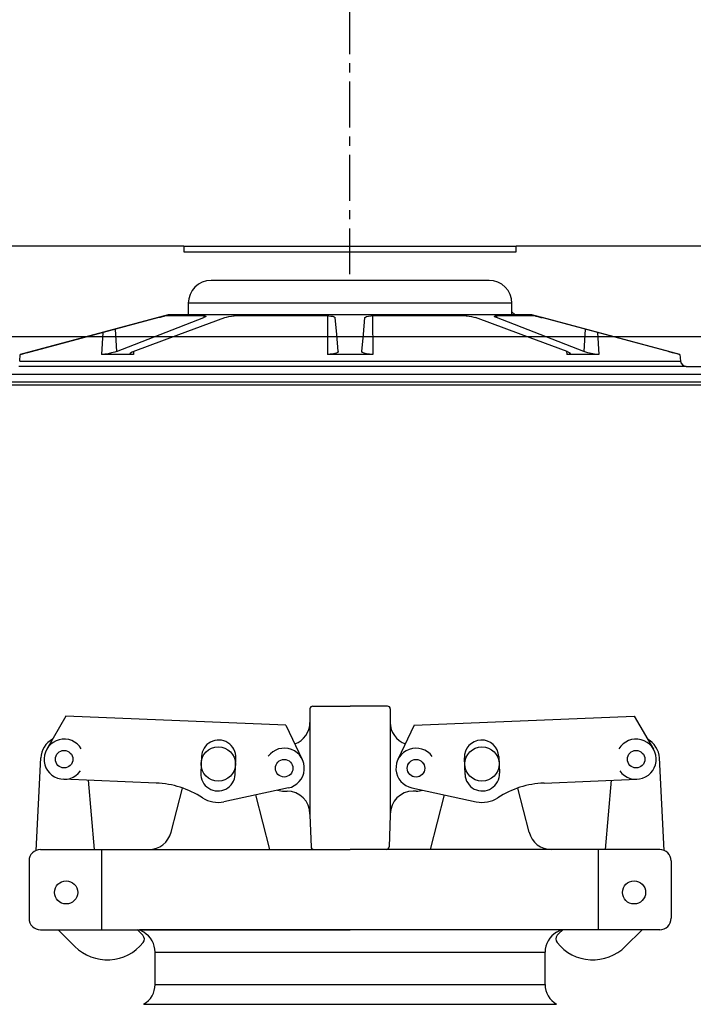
# Model space of a CAD drawing. Extents: x -169 to 7270, y -140 to 2984.
# Tile 157 of 256: x 1813.41 to 1820.75, y 413.55 to 424.28. Entities that reach past the tile are written whole.
import ezdxf

# ---------------------------------------------------------------- set-up
doc = ezdxf.new("R2010")
doc.units = 0
doc.header["$MEASUREMENT"] = 0
doc.header["$PDSIZE"] = 1
doc.linetypes.add('CENTER1', pattern=[0.6625, 0.5, -0.075, 0.0125, -0.075])
doc.layers.get('DEFPOINTS').update_dxf_attribs({"linetype": 'CONTINUOUS'})
for name, color, linetype in [('CENTERLINE', 3, 'CENTER1'), ('DIM', 3, 'CONTINUOUS'), ('FILL-CAP', 1, 'CONTINUOUS'), ('SPILL-BUCKET', 1, 'CONTINUOUS'), ('SWIVEL-ADAPTOR', 1, 'CONTINUOUS')]:
    doc.layers.add(name, color=color, linetype=linetype)
doc.layers.add('FREEZE-LINES', color=8, linetype='CONTINUOUS', plot=False)
doc.styles.add('SIMPLEX', font='simplex')
doc.dimstyles.new('DIM64', dxfattribs={"dimscale": 64, "dimtxt": 0.09375, "dimasz": 0.09375, "dimexe": 0.0625, "dimexo": 0.0625, "dimgap": 0.046875, "dimtad": 1, "dimdec": 4, "dimzin": 3, "dimdsep": 46, "dimlunit": 4, "dimtxsty": 'SIMPLEX', "dimcen": 0, "dimclrd": 256, "dimclre": 256, "dimclrt": 256, "dimadec": 0, "dimazin": 0, "dimtfac": 1, "dimtdec": 4, "dimtmove": 0, "dimatfit": 3, "dimfxl": 1, "dimfrac": 2, "dimtolj": 1, "dimtzin": 0, "dimarcsym": 0})

# ---------------------------------------------------------------- blocks, each defined once
blk = doc.blocks.new('*D7')
at = {"layer": 'DEFPOINTS', "color": 0, "transparency": 16777216}
for p in [(2010, 414.289), (1374, 414.007), (1374, 136.516)]:
    blk.add_point(p, dxfattribs=at)
at = {"layer": 'DIM', "lineweight": -2, "transparency": 16777216}
for p, q in [((2010, 410.289), (2010, 132.516)), ((1374, 410.007), (1374, 132.516)), ((2004, 136.516), (1380, 136.516))]:
    blk.add_line(p, q, dxfattribs=at)
at = {"layer": 'DIM', "transparency": 16777216}
for points in [[(1380, 137.516), (1380, 135.516), (1374, 136.516)], [(2004, 137.516), (2004, 135.516), (2010, 136.516)]]:
    blk.add_solid(points, dxfattribs=at)
at = {"layer": 'DIM', "transparency": 16777216, "insert": (1692, 144.087), "char_height": 6, "attachment_point": 5, "style": 'SIMPLEX'}
blk.add_mtext('\\A1;53\'-0" (F.V. TANK SLAB)', dxfattribs=at)

msp = doc.modelspace()

# ---------------------------------------------------------------- linework, layer by layer
at = {"layer": 'CENTERLINE'}
msp.add_line((1817.00517, 421.50736), (1817.00517, 465.14738), dxfattribs=at)
at = {"layer": 'FILL-CAP', "linetype": 'Continuous'}
for p, q in [((1816.57006, 416.76923), (1816.57006, 416.62348)), ((1816.60131, 416.80048), (1817.00756, 416.80048)), ((1817.41381, 416.80048), (1817.00756, 416.80048)), ((1817.44506, 416.76923), (1817.44506, 416.62348)), ((1813.90899, 416.69035), (1813.70064, 416.33192)), ((1816.30822, 416.59187), (1813.90899, 416.69035)), ((1816.30822, 416.59187), (1816.48649, 416.21758)), ((1816.57006, 416.62348), (1816.57006, 415.61298)), ((1817.44506, 416.62348), (1817.44506, 415.62348)), ((1817.70691, 416.59187), (1817.52864, 416.21758)), ((1817.70691, 416.59187), (1820.10614, 416.69035)), ((1820.10614, 416.69035), (1820.31449, 416.33192)), ((1813.58484, 415.22851), (1813.63585, 416.23539)), ((1815.38695, 416.25062), (1815.37956, 416.07077)), ((1815.75425, 416.05539), (1815.76163, 416.23524)), ((1818.26088, 416.05539), (1818.2535, 416.23524)), ((1818.62818, 416.25062), (1818.63557, 416.07077)), ((1820.43029, 415.22851), (1820.37928, 416.23539)), ((1814.89341, 415.96186), (1813.88079, 416.00343)), ((1814.22251, 415.23798), (1814.15663, 415.99211)), ((1819.12172, 415.96186), (1820.13434, 416.00343)), ((1819.79262, 415.23798), (1819.8585, 415.99211)), ((1815.0561, 415.42574), (1815.17995, 415.90754)), ((1816.33514, 415.90969), (1815.63272, 415.7581)), ((1816.28906, 415.87348), (1816.32006, 415.87348)), ((1817.67999, 415.90969), (1818.38241, 415.7581)), ((1817.72607, 415.87348), (1817.69506, 415.87348)), ((1818.95903, 415.42574), (1818.83518, 415.90754)), ((1816.1321, 415.23874), (1815.97937, 415.83291)), ((1817.88303, 415.23874), (1818.03576, 415.83291)), ((1816.57006, 415.62348), (1816.57006, 415.61298)), ((1816.57006, 415.61298), (1816.58211, 415.26814)), ((1817.44506, 415.61298), (1817.43302, 415.26814)), ((1817.44506, 415.62348), (1817.44506, 415.61298)), ((1813.63256, 415.23798), (1814.81397, 415.23798)), ((1814.30006, 414.36298), (1814.30006, 415.23798)), ((1814.81397, 415.23798), (1817.00756, 415.23798)), ((1819.20116, 415.23798), (1817.00756, 415.23798)), ((1820.38256, 415.23798), (1819.20116, 415.23798)), ((1819.71506, 414.36298), (1819.71506, 415.23798)), ((1813.50756, 415.11298), (1813.50756, 414.48798)), ((1820.50756, 415.11298), (1820.50756, 414.48798)), ((1813.63256, 414.36298), (1817.00756, 414.36298)), ((1813.82474, 414.36298), (1814.00759, 414.18086)), ((1820.38256, 414.36298), (1817.00756, 414.36298)), ((1820.19039, 414.36298), (1820.00754, 414.18086))]:
    msp.add_line(p, q, dxfattribs=at)
at = {"layer": 'FILL-CAP', "color": 7, "linetype": 'Continuous'}
for centre, radius in [((1813.88976, 416.22199), 0.0955), ((1815.57006, 416.16998), 0.1875), ((1818.44506, 416.16998), 0.1875), ((1820.12537, 416.22199), 0.0955), ((1816.28906, 416.12348), 0.0955), ((1817.72606, 416.12348), 0.0955), ((1813.91206, 414.76998), 0.126), ((1820.10306, 414.76998), 0.126)]:
    msp.add_circle(centre, radius, dxfattribs=at)
at = {"layer": 'FILL-CAP', "linetype": 'Continuous'}
msp.add_circle((1817.72606, 416.12348), 0.096, dxfattribs=at)
for centre, radius, start, end in [((1816.60131, 416.76923), 0.03125, 90, 180), ((1817.41381, 416.76923), 0.03125, 0, 90), ((1816.32006, 416.62348), 0.25, 289.892293, 0), ((1817.69506, 416.62348), 0.25, 180, 250.107707), ((1813.88553, 416.22274), 0.25, 119.01975, 177.100106), ((1813.88984, 416.22199), 0.2188, 31.207475, 324.090131), ((1820.12529, 416.22199), 0.2188, 215.909869, 148.792525), ((1820.1296, 416.22274), 0.25, 2.899894, 60.98025), ((1816.29031, 416.12341), 0.2187, 281.184003, 143.400114), ((1817.72606, 416.12348), 0.2187, 35.923386, 258.139497), ((1814.8524, 414.96271), 1, 57.003012, 87.64961), ((1819.16273, 414.96271), 1, 92.35039, 122.996988), ((1816.28906, 416.12348), 0.25, 253.199633, 269.999877), ((1816.32006, 415.62348), 0.25, 0, 90), ((1817.69506, 415.62348), 0.25, 90, 180), ((1817.72606, 416.12348), 0.25, 270.000123, 286.800367), ((1815.56691, 416.06308), 0.312, 237.003012, 282.178318), ((1818.44822, 416.06308), 0.312, 257.821682, 302.996988), ((1814.81397, 415.48798), 0.25, 270, 345.58427), ((1819.20116, 415.48798), 0.25, 194.41573, 270), ((1813.63256, 415.11298), 0.125, 90, 180), ((1816.61334, 415.26923), 0.03125, 182, 270), ((1817.40179, 415.26923), 0.03125, 270, 358), ((1820.38256, 415.11298), 0.125, 0, 90), ((1813.63256, 414.48798), 0.125, 180, 270), ((1820.38256, 414.48798), 0.125, 270, 0), ((1814.37064, 413.97622), 0.5, 40.753152, 50.670514), ((1819.64449, 413.97622), 0.5, 129.329486, 139.246848), ((1814.70206, 414.26182), 0.0625, 321.339848, 40.753152), ((1819.31307, 414.26182), 0.0625, 139.246848, 218.660152), ((1814.36043, 414.53513), 0.5, 225.115836, 321.339848), ((1819.6547, 414.53513), 0.5, 218.660152, 314.884164)]:
    msp.add_arc(centre, radius, start, end, dxfattribs=at)
at = {"layer": 'FILL-CAP', "color": 1, "linetype": 'Continuous'}
for centre, start, end in [((1815.57429, 416.24293), 357.64961, 177.64961), ((1818.44084, 416.24293), 2.35039, 182.35039), ((1815.56691, 416.06308), 177.64961, 357.649627), ((1818.44822, 416.06308), 182.350373, 2.35039)]:
    msp.add_arc(centre, 0.1875, start, end, dxfattribs=at)
at = {"layer": 'FREEZE-LINES', "linetype": 'Continuous'}
msp.add_line((1956.83545, 420.82382), (1447.06965, 420.82382), dxfattribs=at)
at = {"layer": 'SPILL-BUCKET', "linetype": 'Continuous'}
for p, q in [((1815.1963, 421.81528), (1811.01166, 421.81528)), ((1815.1963, 421.81528), (1815.1963, 421.75282)), ((1815.1963, 421.81528), (1815.20218, 421.81528)), ((1815.1963, 421.75282), (1818.81882, 421.75282)), ((1815.20218, 421.81528), (1815.21976, 421.81528)), ((1815.21976, 421.81528), (1815.24893, 421.81528)), ((1815.24893, 421.81528), (1815.28952, 421.81528)), ((1815.28952, 421.81528), (1815.34124, 421.81528)), ((1815.34124, 421.81528), (1815.40377, 421.81528)), ((1815.40377, 421.81528), (1815.4767, 421.81528)), ((1815.4767, 421.81528), (1815.55956, 421.81528)), ((1815.55956, 421.81528), (1815.65181, 421.81528)), ((1815.65181, 421.81528), (1815.75286, 421.81528)), ((1815.75286, 421.81528), (1815.86204, 421.81528)), ((1815.86204, 421.81528), (1815.97865, 421.81528)), ((1815.97865, 421.81528), (1816.10193, 421.81528)), ((1816.10193, 421.81528), (1816.23109, 421.81528)), ((1816.23109, 421.81528), (1816.36528, 421.81528)), ((1816.36528, 421.81528), (1816.50364, 421.81528)), ((1816.50364, 421.81528), (1816.64526, 421.81528)), ((1816.64526, 421.81528), (1816.78924, 421.81528)), ((1816.78924, 421.81528), (1816.93463, 421.81528)), ((1816.93463, 421.81528), (1817.0805, 421.81528)), ((1817.0805, 421.81528), (1817.22589, 421.81528)), ((1817.22589, 421.81528), (1817.36986, 421.81528)), ((1817.36986, 421.81528), (1817.51149, 421.81528)), ((1817.51149, 421.81528), (1817.64985, 421.81528)), ((1817.64985, 421.81528), (1817.78404, 421.81528)), ((1817.78404, 421.81528), (1817.9132, 421.81528)), ((1817.9132, 421.81528), (1818.03648, 421.81528)), ((1818.03648, 421.81528), (1818.15309, 421.81528)), ((1818.15309, 421.81528), (1818.26227, 421.81528)), ((1818.26227, 421.81528), (1818.36331, 421.81528)), ((1818.36331, 421.81528), (1818.45556, 421.81528)), ((1818.45556, 421.81528), (1818.53842, 421.81528)), ((1818.53842, 421.81528), (1818.61136, 421.81528)), ((1818.61136, 421.81528), (1818.67389, 421.81528)), ((1818.67389, 421.81528), (1818.72561, 421.81528)), ((1818.72561, 421.81528), (1818.76619, 421.81528)), ((1818.76619, 421.81528), (1818.79537, 421.81528)), ((1818.79537, 421.81528), (1818.81295, 421.81528)), ((1818.81295, 421.81528), (1818.81882, 421.81528)), ((1823.00346, 421.81528), (1818.81882, 421.81528)), ((1818.81882, 421.75282), (1818.81882, 421.81528)), ((1818.52215, 421.44054), (1815.49297, 421.44054)), ((1815.24917, 421.19071), (1815.24315, 421.19071)), ((1815.24315, 421.19071), (1815.24315, 421.06579)), ((1815.26721, 421.19071), (1815.24917, 421.19071)), ((1815.29714, 421.19071), (1815.26721, 421.19071)), ((1815.33875, 421.19071), (1815.29714, 421.19071)), ((1815.39176, 421.19071), (1815.33875, 421.19071)), ((1815.4558, 421.19071), (1815.39176, 421.19071)), ((1815.53045, 421.19071), (1815.4558, 421.19071)), ((1815.61519, 421.19071), (1815.53045, 421.19071)), ((1815.70944, 421.19071), (1815.61519, 421.19071)), ((1815.81256, 421.19071), (1815.70944, 421.19071)), ((1815.92383, 421.19071), (1815.81256, 421.19071)), ((1816.04252, 421.19071), (1815.92383, 421.19071)), ((1816.16779, 421.19071), (1816.04252, 421.19071)), ((1816.2988, 421.19071), (1816.16779, 421.19071)), ((1816.43466, 421.19071), (1816.2988, 421.19071)), ((1816.57442, 421.19071), (1816.43466, 421.19071)), ((1816.71715, 421.19071), (1816.57442, 421.19071)), ((1816.86186, 421.19071), (1816.71715, 421.19071)), ((1817.00756, 421.19071), (1816.86186, 421.19071)), ((1817.15327, 421.19071), (1817.00756, 421.19071)), ((1817.29798, 421.19071), (1817.15327, 421.19071)), ((1817.4407, 421.19071), (1817.29798, 421.19071)), ((1817.58047, 421.19071), (1817.4407, 421.19071)), ((1817.71632, 421.19071), (1817.58047, 421.19071)), ((1817.84733, 421.19071), (1817.71632, 421.19071)), ((1817.97261, 421.19071), (1817.84733, 421.19071)), ((1818.09129, 421.19071), (1817.97261, 421.19071)), ((1818.20257, 421.19071), (1818.09129, 421.19071)), ((1818.30569, 421.19071), (1818.20257, 421.19071)), ((1818.39994, 421.19071), (1818.30569, 421.19071)), ((1818.48468, 421.19071), (1818.39994, 421.19071)), ((1818.55932, 421.19071), (1818.48468, 421.19071)), ((1818.62337, 421.19071), (1818.55932, 421.19071)), ((1818.67638, 421.19071), (1818.62337, 421.19071)), ((1818.71799, 421.19071), (1818.67638, 421.19071)), ((1818.74792, 421.19071), (1818.71799, 421.19071)), ((1818.76596, 421.19071), (1818.74792, 421.19071)), ((1818.77198, 421.19071), (1818.76596, 421.19071)), ((1818.77198, 421.06579), (1818.77198, 421.19071)), ((1818.77198, 421.09934), (1818.80553, 421.06579)), ((1815.02454, 421.06579), (1813.41203, 420.63372)), ((1814.22353, 420.85015), (1814.9133, 421.03433)), ((1814.9133, 421.03433), (1814.93986, 421.04131)), ((1814.93637, 420.85015), (1815.41272, 421.03433)), ((1814.93986, 421.04131), (1814.96328, 421.04724)), ((1814.96328, 421.04724), (1814.98028, 421.05125)), ((1814.98028, 421.05125), (1814.98903, 421.05288)), ((1814.98903, 421.05288), (1814.98966, 421.05292)), ((1815.01443, 421.05292), (1814.98966, 421.05292)), ((1815.05184, 421.05292), (1815.01443, 421.05292)), ((1815.24315, 421.06579), (1815.02454, 421.06579)), ((1815.10164, 421.05292), (1815.05184, 421.05292)), ((1815.16353, 421.05292), (1815.10164, 421.05292)), ((1815.14154, 420.85015), (1815.64067, 421.03433)), ((1815.23711, 421.05292), (1815.16353, 421.05292)), ((1815.32191, 421.05292), (1815.23711, 421.05292)), ((1815.24917, 421.06579), (1815.24315, 421.06579)), ((1815.26721, 421.06579), (1815.24917, 421.06579)), ((1815.29714, 421.06579), (1815.26721, 421.06579)), ((1815.33875, 421.06579), (1815.29714, 421.06579)), ((1815.41739, 421.05292), (1815.32191, 421.05292)), ((1815.39176, 421.06579), (1815.33875, 421.06579)), ((1815.4558, 421.06579), (1815.39176, 421.06579)), ((1815.41157, 421.05292), (1815.41272, 421.03433)), ((1815.42562, 421.0401), (1815.41272, 421.03433)), ((1815.41739, 421.05292), (1815.42485, 421.0526)), ((1815.42485, 421.0526), (1815.43327, 421.05029)), ((1815.43362, 421.046), (1815.42562, 421.0401)), ((1815.43327, 421.05029), (1815.43362, 421.046)), ((1815.53045, 421.06579), (1815.4558, 421.06579)), ((1815.61519, 421.06579), (1815.53045, 421.06579)), ((1815.70944, 421.06579), (1815.61519, 421.06579)), ((1815.64067, 421.03433), (1815.66029, 421.04053)), ((1815.66029, 421.04053), (1815.6867, 421.04666)), ((1815.6867, 421.04666), (1815.71377, 421.05092)), ((1815.81256, 421.06579), (1815.70944, 421.06579)), ((1815.71377, 421.05092), (1815.738, 421.05282)), ((1815.738, 421.05282), (1815.74399, 421.05292)), ((1815.87451, 421.05292), (1815.74399, 421.05292)), ((1815.92383, 421.06579), (1815.81256, 421.06579)), ((1816.01221, 421.05292), (1815.87451, 421.05292)), ((1816.04252, 421.06579), (1815.92383, 421.06579)), ((1816.15622, 421.05292), (1816.01221, 421.05292)), ((1816.16779, 421.06579), (1816.04252, 421.06579)), ((1816.30562, 421.05292), (1816.15622, 421.05292)), ((1816.2988, 421.06579), (1816.16779, 421.06579)), ((1816.43466, 421.06579), (1816.2988, 421.06579)), ((1816.45948, 421.05292), (1816.30562, 421.05292)), ((1816.57442, 421.06579), (1816.43466, 421.06579)), ((1816.61681, 421.05292), (1816.45948, 421.05292)), ((1816.71715, 421.06579), (1816.57442, 421.06579)), ((1816.77662, 421.05292), (1816.61681, 421.05292)), ((1816.86186, 421.06579), (1816.71715, 421.06579)), ((1816.76259, 421.05291), (1816.76007, 420.63372)), ((1816.77662, 421.05292), (1816.7977, 421.05208)), ((1816.7977, 421.05208), (1816.81934, 421.04908)), ((1816.81934, 421.04908), (1816.83564, 421.04421)), ((1816.83564, 421.04421), (1816.8449, 421.03789)), ((1816.8449, 421.03789), (1816.84637, 421.03433)), ((1816.86249, 420.85015), (1816.84637, 421.03433)), ((1817.00756, 421.06579), (1816.86186, 421.06579)), ((1817.15327, 421.06579), (1817.00756, 421.06579)), ((1817.15264, 420.85015), (1817.16875, 421.03433)), ((1817.29798, 421.06579), (1817.15327, 421.06579)), ((1817.16875, 421.03433), (1817.17404, 421.04131)), ((1817.17404, 421.04131), (1817.18819, 421.04724)), ((1817.18819, 421.04724), (1817.20924, 421.05125)), ((1817.20924, 421.05125), (1817.23407, 421.05288)), ((1817.23407, 421.05288), (1817.2385, 421.05292)), ((1817.39831, 421.05292), (1817.2385, 421.05292)), ((1817.25253, 421.05291), (1817.25506, 420.63372)), ((1817.4407, 421.06579), (1817.29798, 421.06579)), ((1817.55564, 421.05292), (1817.39831, 421.05292)), ((1817.58047, 421.06579), (1817.4407, 421.06579)), ((1817.7095, 421.05292), (1817.55564, 421.05292)), ((1817.71632, 421.06579), (1817.58047, 421.06579)), ((1817.85891, 421.05292), (1817.7095, 421.05292)), ((1817.84733, 421.06579), (1817.71632, 421.06579)), ((1817.97261, 421.06579), (1817.84733, 421.06579)), ((1818.00292, 421.05292), (1817.85891, 421.05292)), ((1818.09129, 421.06579), (1817.97261, 421.06579)), ((1818.14062, 421.05292), (1818.00292, 421.05292)), ((1818.20257, 421.06579), (1818.09129, 421.06579)), ((1818.27113, 421.05292), (1818.14062, 421.05292)), ((1818.30569, 421.06579), (1818.20257, 421.06579)), ((1818.27113, 421.05292), (1818.28237, 421.0526)), ((1818.28237, 421.0526), (1818.30632, 421.05029)), ((1818.39994, 421.06579), (1818.30569, 421.06579)), ((1818.30632, 421.05029), (1818.33176, 421.046)), ((1818.33176, 421.046), (1818.3564, 421.0401)), ((1818.3564, 421.0401), (1818.37445, 421.03433)), ((1818.87359, 420.85015), (1818.37445, 421.03433)), ((1818.48468, 421.06579), (1818.39994, 421.06579)), ((1818.55932, 421.06579), (1818.48468, 421.06579)), ((1818.62337, 421.06579), (1818.55932, 421.06579)), ((1818.58108, 421.04666), (1818.58291, 421.05092)), ((1818.58871, 421.04053), (1818.58108, 421.04666)), ((1818.58291, 421.05092), (1818.59341, 421.05282)), ((1818.60241, 421.03433), (1818.58871, 421.04053)), ((1818.59341, 421.05282), (1818.59773, 421.05292)), ((1818.69322, 421.05292), (1818.59773, 421.05292)), ((1818.60356, 421.05292), (1818.60241, 421.03433)), ((1819.07876, 420.85015), (1818.60241, 421.03433)), ((1818.67638, 421.06579), (1818.62337, 421.06579)), ((1818.71799, 421.06579), (1818.67638, 421.06579)), ((1818.77802, 421.05292), (1818.69322, 421.05292)), ((1818.74792, 421.06579), (1818.71799, 421.06579)), ((1818.76596, 421.06579), (1818.74792, 421.06579)), ((1818.77198, 421.06579), (1818.76596, 421.06579)), ((1818.99058, 421.06579), (1818.77198, 421.06579)), ((1818.8516, 421.05292), (1818.77802, 421.05292)), ((1818.91348, 421.05292), (1818.8516, 421.05292)), ((1818.96329, 421.05292), (1818.91348, 421.05292)), ((1819.00069, 421.05292), (1818.96329, 421.05292)), ((1820.60309, 420.63372), (1818.99058, 421.06579)), ((1819.02546, 421.05292), (1819.00069, 421.05292)), ((1819.02546, 421.05292), (1819.0309, 421.05208)), ((1819.0309, 421.05208), (1819.04427, 421.04908)), ((1819.04427, 421.04908), (1819.06395, 421.04421)), ((1819.06395, 421.04421), (1819.08838, 421.03789)), ((1819.08838, 421.03789), (1819.10183, 421.03433)), ((1819.7916, 420.85015), (1819.10183, 421.03433)), ((1814.44502, 420.90929), (1814.46009, 420.66572)), ((1819.57011, 420.90929), (1819.55504, 420.66572)), ((1813.53383, 420.66572), (1814.22353, 420.85015)), ((1814.312, 420.87378), (1814.29616, 420.63372)), ((1814.46009, 420.66572), (1814.93637, 420.85015)), ((1814.64244, 420.66572), (1815.14154, 420.85015)), ((1816.87862, 420.66572), (1816.86249, 420.85015)), ((1817.13651, 420.66572), (1817.15264, 420.85015)), ((1819.37269, 420.66572), (1818.87359, 420.85015)), ((1819.55504, 420.66572), (1819.07876, 420.85015)), ((1819.70312, 420.87378), (1819.71896, 420.63372)), ((1820.4813, 420.66572), (1819.7916, 420.85015)), ((1814.64813, 420.66782), (1814.64617, 420.63372)), ((1819.36699, 420.66782), (1819.36895, 420.63372)), ((1813.40564, 420.56069), (1813.41203, 420.63372)), ((1813.40564, 420.56069), (1813.41152, 420.56069)), ((1813.41152, 420.56069), (1813.42912, 420.56069)), ((1813.41416, 420.63372), (1813.41203, 420.63372)), ((1813.42056, 420.63372), (1813.41416, 420.63372)), ((1813.42056, 420.63372), (1813.42381, 420.6352)), ((1813.42058, 420.63399), (1813.42056, 420.63372)), ((1813.42381, 420.6352), (1813.43836, 420.63957)), ((1813.42912, 420.56069), (1813.4584, 420.56069)), ((1813.43836, 420.63957), (1813.46282, 420.64645)), ((1813.4584, 420.56069), (1813.49925, 420.56069)), ((1813.46282, 420.64645), (1813.49524, 420.65532)), ((1813.49524, 420.65532), (1813.53383, 420.66572)), ((1813.49925, 420.56069), (1813.55155, 420.56069)), ((1813.55155, 420.56069), (1813.61511, 420.56069)), ((1813.61511, 420.56069), (1813.68975, 420.56069)), ((1813.68975, 420.56069), (1813.7752, 420.56069)), ((1813.7752, 420.56069), (1813.8712, 420.56069)), ((1813.8712, 420.56069), (1813.97743, 420.56069)), ((1813.97743, 420.56069), (1814.09355, 420.56069)), ((1814.09355, 420.56069), (1814.21917, 420.56069)), ((1814.21917, 420.56069), (1814.35388, 420.56069)), ((1814.30186, 420.6338), (1814.29616, 420.63372)), ((1814.46514, 420.63372), (1814.29616, 420.63372)), ((1814.33226, 420.63613), (1814.30186, 420.6338)), ((1814.36894, 420.6416), (1814.33226, 420.63613)), ((1814.35388, 420.56069), (1814.49725, 420.56069)), ((1814.4075, 420.64976), (1814.36894, 420.6416)), ((1814.44266, 420.65959), (1814.4075, 420.64976)), ((1814.46009, 420.66572), (1814.44266, 420.65959)), ((1814.64617, 420.63372), (1814.46514, 420.63372)), ((1814.49725, 420.56069), (1814.64881, 420.56069)), ((1814.60809, 420.64361), (1814.61404, 420.65182)), ((1814.61402, 420.63762), (1814.60809, 420.64361)), ((1814.63101, 420.6343), (1814.61402, 420.63762)), ((1814.61404, 420.65182), (1814.63195, 420.66154)), ((1814.64617, 420.63372), (1814.63101, 420.6343)), ((1814.63195, 420.66154), (1814.64244, 420.66572)), ((1814.64881, 420.56069), (1814.80806, 420.56069)), ((1814.80806, 420.56069), (1814.97448, 420.56069)), ((1814.97448, 420.56069), (1815.14754, 420.56069)), ((1815.14754, 420.56069), (1815.32666, 420.56069)), ((1815.32666, 420.56069), (1815.51127, 420.56069)), ((1815.51127, 420.56069), (1815.70076, 420.56069)), ((1815.70076, 420.56069), (1815.89451, 420.56069)), ((1815.89451, 420.56069), (1816.09189, 420.56069)), ((1816.09189, 420.56069), (1816.29226, 420.56069)), ((1816.29226, 420.56069), (1816.49496, 420.56069)), ((1816.49496, 420.56069), (1816.69933, 420.56069)), ((1816.69933, 420.56069), (1816.90471, 420.56069)), ((1816.79038, 420.6348), (1816.76007, 420.63372)), ((1817.00756, 420.63372), (1816.76007, 420.63372)), ((1816.82544, 420.63903), (1816.79038, 420.6348)), ((1816.85434, 420.6462), (1816.82544, 420.63903)), ((1816.87286, 420.65549), (1816.85434, 420.6462)), ((1816.87862, 420.66572), (1816.87286, 420.65549)), ((1816.90471, 420.56069), (1817.11042, 420.56069)), ((1817.25506, 420.63372), (1817.00756, 420.63372)), ((1817.11042, 420.56069), (1817.3158, 420.56069)), ((1817.14248, 420.65532), (1817.13651, 420.66572)), ((1817.16008, 420.64645), (1817.14248, 420.65532)), ((1817.18674, 420.63957), (1817.16008, 420.64645)), ((1817.2197, 420.6352), (1817.18674, 420.63957)), ((1817.25506, 420.63372), (1817.2197, 420.6352)), ((1817.3158, 420.56069), (1817.52017, 420.56069)), ((1817.52017, 420.56069), (1817.72287, 420.56069)), ((1817.72287, 420.56069), (1817.92324, 420.56069)), ((1817.92324, 420.56069), (1818.12062, 420.56069)), ((1818.12062, 420.56069), (1818.31437, 420.56069)), ((1818.31437, 420.56069), (1818.50386, 420.56069)), ((1818.50386, 420.56069), (1818.68846, 420.56069)), ((1818.68846, 420.56069), (1818.86759, 420.56069)), ((1818.86759, 420.56069), (1819.04064, 420.56069)), ((1819.04064, 420.56069), (1819.20707, 420.56069)), ((1819.20707, 420.56069), (1819.36632, 420.56069)), ((1819.36632, 420.56069), (1819.51788, 420.56069)), ((1819.37502, 420.6338), (1819.36895, 420.63372)), ((1819.54999, 420.63372), (1819.36895, 420.63372)), ((1819.37269, 420.66572), (1819.38753, 420.65959)), ((1819.39632, 420.63613), (1819.37502, 420.6338)), ((1819.38753, 420.65959), (1819.40353, 420.64976)), ((1819.4065, 420.6416), (1819.39632, 420.63613)), ((1819.40353, 420.64976), (1819.4065, 420.6416)), ((1819.51788, 420.56069), (1819.66125, 420.56069)), ((1819.71896, 420.63372), (1819.54999, 420.63372)), ((1819.56656, 420.66154), (1819.55504, 420.66572)), ((1819.59945, 420.65182), (1819.56656, 420.66154)), ((1819.63555, 420.64361), (1819.59945, 420.65182)), ((1819.67107, 420.63762), (1819.63555, 420.64361)), ((1819.66125, 420.56069), (1819.79596, 420.56069)), ((1819.70282, 420.6343), (1819.67107, 420.63762)), ((1819.71896, 420.63372), (1819.70282, 420.6343)), ((1819.79596, 420.56069), (1819.92158, 420.56069)), ((1819.92158, 420.56069), (1820.03769, 420.56069)), ((1820.03769, 420.56069), (1820.14392, 420.56069)), ((1820.14392, 420.56069), (1820.23992, 420.56069)), ((1820.23992, 420.56069), (1820.32538, 420.56069)), ((1820.32538, 420.56069), (1820.40001, 420.56069)), ((1820.40001, 420.56069), (1820.46358, 420.56069)), ((1820.46358, 420.56069), (1820.51588, 420.56069)), ((1820.4813, 420.66572), (1820.51926, 420.65549)), ((1820.51588, 420.56069), (1820.55673, 420.56069)), ((1820.51926, 420.65549), (1820.5532, 420.6462)), ((1820.5532, 420.6462), (1820.57863, 420.63903)), ((1820.55673, 420.56069), (1820.58601, 420.56069)), ((1820.57863, 420.63903), (1820.59249, 420.6348)), ((1820.58601, 420.56069), (1820.60361, 420.56069)), ((1820.59249, 420.6348), (1820.59457, 420.63372)), ((1820.59454, 420.63401), (1820.59457, 420.63372)), ((1820.60096, 420.63372), (1820.59457, 420.63372)), ((1820.60309, 420.63372), (1820.60096, 420.63372)), ((1820.60309, 420.63372), (1820.60948, 420.56069)), ((1820.60361, 420.56069), (1820.60948, 420.56069)), ((1813.43865, 420.50368), (1813.39709, 420.50368)), ((1813.49185, 420.50368), (1813.43865, 420.50368)), ((1813.55651, 420.50368), (1813.49185, 420.50368)), ((1813.63244, 420.50368), (1813.55651, 420.50368)), ((1813.71937, 420.50368), (1813.63244, 420.50368)), ((1813.81703, 420.50368), (1813.71937, 420.50368)), ((1813.92509, 420.50368), (1813.81703, 420.50368)), ((1814.04321, 420.50368), (1813.92509, 420.50368)), ((1814.171, 420.50368), (1814.04321, 420.50368)), ((1814.30804, 420.50368), (1814.171, 420.50368)), ((1814.45389, 420.50368), (1814.30804, 420.50368)), ((1814.60806, 420.50368), (1814.45389, 420.50368)), ((1814.77006, 420.50368), (1814.60806, 420.50368)), ((1814.93936, 420.50368), (1814.77006, 420.50368)), ((1815.11541, 420.50368), (1814.93936, 420.50368)), ((1815.29763, 420.50368), (1815.11541, 420.50368)), ((1815.48542, 420.50368), (1815.29763, 420.50368)), ((1815.67819, 420.50368), (1815.48542, 420.50368)), ((1815.87528, 420.50368), (1815.67819, 420.50368)), ((1816.07607, 420.50368), (1815.87528, 420.50368)), ((1816.2799, 420.50368), (1816.07607, 420.50368)), ((1816.4861, 420.50368), (1816.2799, 420.50368)), ((1816.69401, 420.50368), (1816.4861, 420.50368)), ((1816.90293, 420.50368), (1816.69401, 420.50368)), ((1817.1122, 420.50368), (1816.90293, 420.50368)), ((1817.32112, 420.50368), (1817.1122, 420.50368)), ((1817.52902, 420.50368), (1817.32112, 420.50368)), ((1817.73523, 420.50368), (1817.52902, 420.50368)), ((1817.93905, 420.50368), (1817.73523, 420.50368)), ((1818.13985, 420.50368), (1817.93905, 420.50368)), ((1818.33694, 420.50368), (1818.13985, 420.50368)), ((1818.5297, 420.50368), (1818.33694, 420.50368)), ((1818.7175, 420.50368), (1818.5297, 420.50368)), ((1818.89972, 420.50368), (1818.7175, 420.50368)), ((1819.07576, 420.50368), (1818.89972, 420.50368)), ((1819.24506, 420.50368), (1819.07576, 420.50368)), ((1819.40707, 420.50368), (1819.24506, 420.50368)), ((1819.56124, 420.50368), (1819.40707, 420.50368)), ((1819.70709, 420.50368), (1819.56124, 420.50368)), ((1819.84413, 420.50368), (1819.70709, 420.50368)), ((1819.97192, 420.50368), (1819.84413, 420.50368)), ((1820.09003, 420.50368), (1819.97192, 420.50368)), ((1820.1981, 420.50368), (1820.09003, 420.50368)), ((1820.29576, 420.50368), (1820.1981, 420.50368)), ((1820.38269, 420.50368), (1820.29576, 420.50368)), ((1820.45861, 420.50368), (1820.38269, 420.50368)), ((1820.52328, 420.50368), (1820.45861, 420.50368)), ((1820.57648, 420.50368), (1820.52328, 420.50368)), ((1820.61804, 420.50368), (1820.57648, 420.50368)), ((1820.6141, 420.54199), (1820.64756, 420.50853)), ((1820.64782, 420.50368), (1820.61804, 420.50368)), ((1820.66573, 420.50368), (1820.64782, 420.50368)), ((1820.6717, 420.50368), (1820.66573, 420.50368)), ((1820.6717, 420.50368), (1822.35761, 420.50368))]:
    msp.add_line(p, q, dxfattribs=at)
at = {"layer": 'SPILL-BUCKET', "color": 7, "linetype": 'Continuous'}
for p, q in [((1821.70453, 420.41574), (1810.50632, 420.41574)), ((1810.34598, 420.30069), (1821.70212, 420.30069)), ((1821.70244, 420.33192), (1810.50193, 420.33192))]:
    msp.add_line(p, q, dxfattribs=at)
at = {"layer": 'SPILL-BUCKET', "linetype": 'Continuous'}
for centre, radius, start, end in [((1815.49297, 421.19071), 0.24983, 90, 180), ((1818.52215, 421.19071), 0.24983, 0, 90), ((1820.6717, 420.56614), 0.06246, 185, 270)]:
    msp.add_arc(centre, radius, start, end, dxfattribs=at)
at = {"layer": 'SWIVEL-ADAPTOR', "linetype": 'Continuous'}
for p, q in [((1814.75756, 414.33555), (1814.71026, 414.36298)), ((1814.75756, 414.33555), (1814.71026, 414.36298)), ((1814.75756, 414.33555), (1814.71026, 414.36298)), ((1814.75756, 414.33555), (1814.71026, 414.36298)), ((1819.30487, 414.36298), (1814.71026, 414.36298)), ((1819.25756, 414.33555), (1819.30487, 414.36298)), ((1819.25756, 414.33555), (1819.30487, 414.36298)), ((1819.25756, 414.33555), (1819.30487, 414.36298)), ((1819.25756, 414.33555), (1819.30487, 414.36298)), ((1814.88256, 413.76718), (1814.88256, 414.11921)), ((1814.88256, 413.76718), (1814.88256, 414.11921)), ((1819.13256, 413.76718), (1819.13256, 414.11921)), ((1819.13256, 413.76718), (1819.13256, 414.11921))]:
    msp.add_line(p, q, dxfattribs=at)
at = {"layer": 'SWIVEL-ADAPTOR', "color": 7}
for p, q in [((1814.8831, 414.11921), (1819.1331, 414.11921)), ((1814.8831, 413.76718), (1819.13363, 413.76718)), ((1814.7575, 413.55094), (1819.2587, 413.55094))]:
    msp.add_line(p, q, dxfattribs=at)
at = {"layer": 'SWIVEL-ADAPTOR', "linetype": 'Continuous'}
for centre, start, end in [((1814.63256, 414.11921), 0, 59.981633), ((1814.63256, 414.11921), 0, 59.981633), ((1819.38256, 414.11921), 120.018367, 180), ((1819.38256, 414.11921), 120.018367, 180), ((1814.63256, 413.76718), 299.91219, 0), ((1814.63256, 413.76718), 299.91219, 0), ((1819.38256, 413.76718), 180, 240.08781), ((1819.38256, 413.76718), 180, 240.08781)]:
    msp.add_arc(centre, 0.24947, start, end, dxfattribs=at)

# ---------------------------------------------------------------- dimensions: what is measured, and where the dimension line sits
at = {"layer": 'DIM'}
dim = msp.add_linear_dim(base=(1374, 136.51592), p1=(2010, 414.28861), p2=(1374, 414.00736), angle=180, text='<> (F.V. TANK SLAB)', dimstyle='DIM64', dxfattribs=at)
dim.commit()
dim.dimension.update_dxf_attribs({"geometry": '*D7', "text_midpoint": (1692, 144.08735)})

doc.saveas('drawing.dxf')
